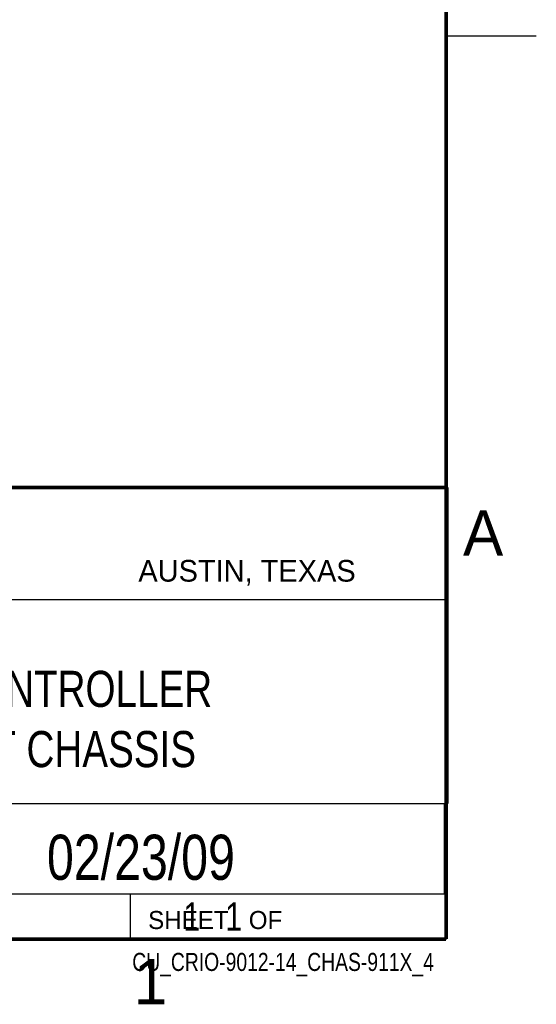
# Model space of a CAD drawing. Header units: inches. Extents: x 0 to 34, y 0 to 22.
# Tile 60 of 111: x 31.1 to 34, y 0.1 to 5.6. Entities that reach past the tile are written whole.
import ezdxf
from ezdxf.enums import TextEntityAlignment as Align

# ---------------------------------------------------------------- set-up
doc = ezdxf.new("R2010")
doc.units = ezdxf.units.IN
doc.header["$LTSCALE"] = 1.87
doc.header["$MEASUREMENT"] = 0
doc.layers.get('0').update_dxf_attribs({"linetype": 'CONTINUOUS'})
doc.styles.get("Standard").update_dxf_attribs({"font": 'txt', "width": 0.8})

msp = doc.modelspace()

# ---------------------------------------------------------------- linework, layer by layer
at = {"color": 2, "linetype": 'CONTINUOUS'}
for p, q in [((33.5, 5.5), (34, 5.5)), ((28.3793, 3.0003), (33.5093, 3.0003)), ((33.5093, 3.0003), (33.5093, 1.2503)), ((28.7231, 2.38), (33.5, 2.38)), ((28.3793, 1.2503), (33.5093, 1.2503)), ((30.13, 1.2499), (33.49, 1.2499)), ((33.49, 1.2499), (33.49, 0.7499)), ((28.38, 0.75), (33.5, 0.75)), ((30.13, 0.7499), (33.49, 0.7499)), ((31.75, 0.75), (33.5, 0.75)), ((31.75, 0.75), (31.75, 0.5)), ((33.5, 0.75), (33.5, 0.5)), ((31.75, 0.5), (33.5, 0.5)), ((32.4953, 0.5017), (33.4953, 0.5017)), ((32.4953, 0.5017), (32.4953, 0.5012)), ((32.4953, 0.5012), (33.4953, 0.5012)), ((33.4953, 0.5017), (33.4953, 0.5012))]:
    msp.add_line(p, q, dxfattribs=at)
at = {"color": 7, "linetype": 'CONTINUOUS', "const_width": 0.02}
for points in [[(33.5, 0.5), (33.5, 21.5)], [(25.58, 3), (33.5, 3)], [(0.5, 0.5), (33.5, 0.5)]]:
    msp.add_lwpolyline(points, dxfattribs=at)

# ---------------------------------------------------------------- texts
at = {"color": 2, "linetype": 'CONTINUOUS'}
for s, height, p in [('A', 0.25, (33.5939, 2.6228)), ('AUSTIN, TEXAS', 0.12, (31.7957, 2.479)), ('SHEET   OF', 0.1, (31.8499, 0.5557)), ('1', 0.25, (31.7706, 0.139))]:
    msp.add_text(s, height=height, dxfattribs=at).set_placement(p)
at = {"color": 7, "linetype": 'CONTINUOUS', "width": 0.8}
msp.add_text('02/23/09', height=0.25, dxfattribs=at).set_placement((31.81, 0.828), align=Align.CENTER)
at = {"color": 2, "linetype": 'CONTINUOUS', "width": 0.8}
msp.add_text('CU_CRIO-9012-14_CHAS-911X_4', height=0.1, dxfattribs=at).set_placement((33.4328, 0.3236), align=Align.RIGHT)
at = {"color": 7, "linetype": 'CONTINUOUS'}
for s, insert, char_height, width, attachment_point in [('C SERIES CONTROLLER\\PWITH 4 SLOT CHASSIS', (30.9443, 1.9853), 0.2, 3.04, 2), ('     1   1', (31.8125, 0.7031), 0.15625, 1.25, 1)]:
    msp.add_mtext(s, dxfattribs=dict(at, insert=insert, char_height=char_height, width=width, attachment_point=attachment_point))

doc.saveas('drawing.dxf')
